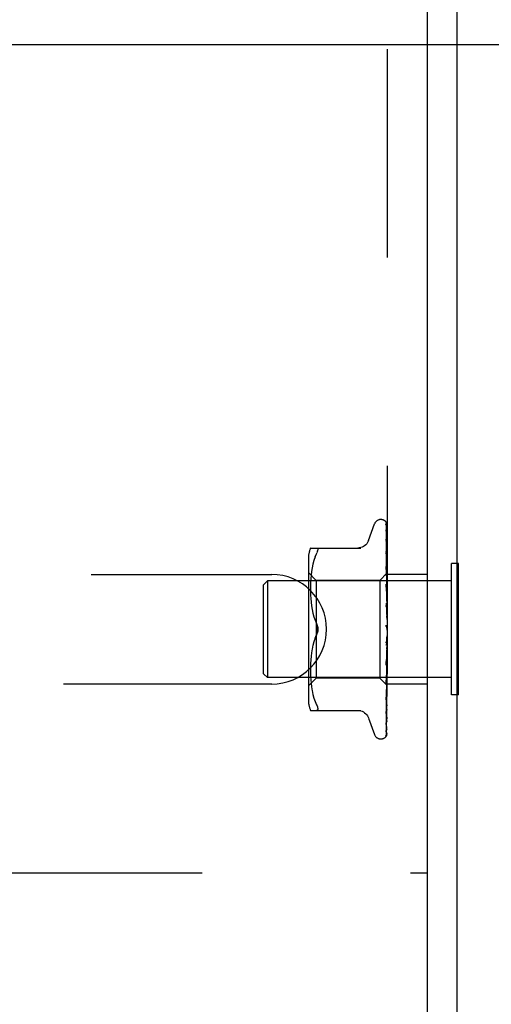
# Model space of a CAD drawing. Header units: inches. Extents: x 0 to 97.1, y 0 to 62.9.
# Tile 51 of 56: x 92.6 to 93.8, y 49.8 to 52.3. Entities that reach past the tile are written whole.
import ezdxf

# ---------------------------------------------------------------- set-up
doc = ezdxf.new("R2010")
doc.units = ezdxf.units.IN
doc.header["$LTSCALE"] = 5.342857
doc.header["$MEASUREMENT"] = 0
doc.linetypes.add('HIDDEN', pattern=[0.2, 0.1, -0.1])
doc.layers.get('0').update_dxf_attribs({"linetype": 'CONTINUOUS'})
doc.layers.add('DEFAULT_2', color=8, linetype='HIDDEN')
doc.layers.add('DIMENSIONS', color=7, linetype='CONTINUOUS')
doc.styles.get("Standard").update_dxf_attribs({"font": 'arial.ttf'})
doc.dimstyles.new('DIMSTYLE_1', dxfattribs={"dimtxt": 0.428571, "dimasz": 0.571429, "dimexe": 0.09, "dimexo": 0.07, "dimgap": 0.0375, "dimtad": 0, "dimtih": 1, "dimtoh": 1, "dimzin": 4, "dimdsep": 46, "dimtxsty": 'Standard', "dimblk": '_FILLED', "dimblk1": '_FILLED', "dimblk2": '_FILLED', "dimcen": 0.09, "dimadec": 3, "dimazin": 1, "dimtfac": 1, "dimtdec": 3, "dimtofl": 0, "dimtmove": 0, "dimatfit": 3, "dimldrblk": '_FILLED', "dimfxl": 0, "dimtolj": 1, "dimtzin": 4, "dimarcsym": 0})

# ---------------------------------------------------------------- blocks, each defined once
blk = doc.blocks.new('_FILLED')
at = {"color": 0, "linetype": 'ByBlock'}
blk.add_solid([(0, 0), (-1, 0.2), (-1, -0.2)], dxfattribs=at)
blk = doc.blocks.new('*D10')
at = {"layer": 'DIMENSIONS', "color": 2, "linetype": 'Continuous'}
for p, q in [((82.0902, 52.2145), (95.2337, 52.2145)), ((94.7194, 52.2145), (94.7194, 50.268)), ((94.7194, 47.4645), (94.7194, 49.4109)), ((93.9552, 47.4645), (95.2337, 47.4645))]:
    blk.add_line(p, q, dxfattribs=at)
at = {"layer": 'DIMENSIONS', "color": 2, "linetype": 'Continuous', "xscale": 0.5714285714, "yscale": 0.5714285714, "zscale": 0.5714285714}
for p, rotation in [((94.7194, 52.2145), 90), ((94.7194, 47.4645), 270)]:
    blk.add_blockref('_FILLED', p, dxfattribs=dict(at, rotation=rotation))
at = {"layer": 'DIMENSIONS', "color": 2, "linetype": 'Continuous', "insert": (94.7194, 50.0537), "char_height": 0.42857, "width": 1.164631, "attachment_point": 2, "line_spacing_factor": 0.9}
blk.add_mtext('4.75', dxfattribs=at)
blk = doc.blocks.new('*D11')
at = {"layer": 'DIMENSIONS', "color": 2, "linetype": 'Continuous'}
for p, q in [((94.0152, 57.4645), (95.2337, 57.4645)), ((94.7194, 57.4645), (94.7194, 55.268)), ((94.7194, 52.2145), (94.7194, 54.4109)), ((82.0902, 52.2145), (95.2337, 52.2145))]:
    blk.add_line(p, q, dxfattribs=at)
at = {"layer": 'DIMENSIONS', "color": 2, "linetype": 'Continuous', "xscale": 0.5714285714, "yscale": 0.5714285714, "zscale": 0.5714285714}
for p, rotation in [((94.7194, 57.4645), 90), ((94.7194, 52.2145), 270)]:
    blk.add_blockref('_FILLED', p, dxfattribs=dict(at, rotation=rotation))
at = {"layer": 'DIMENSIONS', "color": 2, "linetype": 'Continuous', "insert": (94.7194, 55.0537), "char_height": 0.42857, "width": 1.164631, "attachment_point": 2, "line_spacing_factor": 0.9}
blk.add_mtext('5.25', dxfattribs=at)
blk = doc.blocks.new('*D12')
at = {"layer": 'DIMENSIONS', "color": 2, "linetype": 'Continuous'}
for p, q in [((81.6902, 51.8145), (81.6902, 45.2374)), ((93.6902, 47.2075), (93.6902, 45.2374)), ((81.6902, 45.7517), (86.7271, 45.7517)), ((93.6902, 45.7517), (88.6533, 45.7517))]:
    blk.add_line(p, q, dxfattribs=at)
at = {"layer": 'DIMENSIONS', "color": 2, "linetype": 'Continuous', "xscale": 0.5714285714, "yscale": 0.5714285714, "zscale": 0.5714285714, "rotation": 180}
blk.add_blockref('_FILLED', (81.6902, 45.7517), dxfattribs=at)
at = {"layer": 'DIMENSIONS', "color": 2, "linetype": 'Continuous', "xscale": 0.5714285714, "yscale": 0.5714285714, "zscale": 0.5714285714}
blk.add_blockref('_FILLED', (93.6902, 45.7517), dxfattribs=at)
at = {"layer": 'DIMENSIONS', "color": 2, "linetype": 'Continuous', "insert": (87.6902, 45.9659), "char_height": 0.42857, "width": 1.49761, "attachment_point": 2, "line_spacing_factor": 0.9}
blk.add_mtext('12.00', dxfattribs=at)

msp = doc.modelspace()

# ---------------------------------------------------------------- linework, layer by layer
at = {"color": 3, "linetype": 'Continuous'}
for p, q in [((93.615219, 47.464453), (93.615219, 57.059453)), ((93.690219, 57.059453), (93.690219, 47.527453))]:
    msp.add_line(p, q, dxfattribs=at)
at = {"color": 7, "linetype": 'Continuous'}
for p, q in [((93.694219, 50.882953), (93.690219, 50.882953)), ((93.694219, 50.545953), (93.694219, 50.882953)), ((93.694219, 50.545953), (93.690219, 50.545953))]:
    msp.add_line(p, q, dxfattribs=at)
at = {"layer": 'DEFAULT_2', "color": 8, "linetype": 'HIDDEN'}
for p, q in [((93.511219, 54.339453), (93.511219, 50.089453)), ((93.494723, 50.995703), (93.495553, 50.995703)), ((93.508576, 50.98702), (93.509576, 50.918185)), ((93.463668, 50.942445), (93.479061, 50.984737)), ((93.508576, 50.982687), (93.509251, 50.937049)), ((93.508576, 50.981494), (93.509885, 50.893514)), ((93.508576, 50.968652), (93.508907, 50.94745)), ((93.508576, 50.96631), (93.509251, 50.923787)), ((93.508558, 50.945673), (93.508577, 50.945417)), ((93.508576, 50.945422), (93.510433, 50.834966)), ((93.508576, 50.942015), (93.509251, 50.903714)), ((93.508907, 50.94745), (93.509885, 50.883937)), ((93.314711, 50.922786), (93.443934, 50.922786)), ((93.33013, 50.908203), (93.331393, 50.910962)), ((93.332365, 50.913401), (93.331393, 50.910962)), ((93.508577, 50.913833), (93.510433, 50.818414)), ((93.50858, 50.913796), (93.508577, 50.913828)), ((93.509251, 50.923787), (93.510178, 50.864193)), ((93.509576, 50.918185), (93.510433, 50.857917)), ((93.509577, 50.914216), (93.510433, 50.85527)), ((93.309195, 50.894045), (93.309195, 50.53486)), ((93.323474, 50.890929), (93.32095, 50.881523)), ((93.326535, 50.899771), (93.323459, 50.890881)), ((93.326525, 50.899741), (93.33013, 50.908203)), ((93.508577, 50.909482), (93.508908, 50.893511)), ((93.508908, 50.893511), (93.509886, 50.845514)), ((93.509251, 50.903714), (93.510178, 50.849996)), ((93.511219, 50.889698), (93.510604, 50.895697)), ((93.317444, 50.862481), (93.316333, 50.853062)), ((93.318957, 50.872019), (93.317437, 50.862431)), ((93.320963, 50.881576), (93.318948, 50.871968)), ((93.508577, 50.875021), (93.510434, 50.797795)), ((93.508591, 50.874813), (93.508578, 50.875016)), ((93.508578, 50.869881), (93.509578, 50.831302)), ((93.50936, 50.867207), (93.508592, 50.874806)), ((93.510207, 50.858572), (93.50936, 50.867207)), ((93.510178, 50.873205), (93.510433, 50.855373)), ((93.510178, 50.864656), (93.510433, 50.847527)), ((93.690219, 50.882953), (93.676219, 50.882953)), ((93.676219, 50.545953), (93.676219, 50.882953)), ((90.615219, 50.854953), (93.215219, 50.854953)), ((93.194219, 50.828453), (93.204219, 50.838453)), ((93.676219, 50.838453), (93.204219, 50.838453)), ((93.204219, 50.838453), (93.204219, 50.590453)), ((93.329195, 50.839703), (93.309195, 50.859703)), ((93.31509, 50.8356), (93.314799, 50.827103)), ((93.315574, 50.844217), (93.315085, 50.835485)), ((93.316338, 50.853118), (93.315568, 50.844135)), ((93.492218, 50.839703), (93.329195, 50.839703)), ((93.329195, 50.839703), (93.329195, 50.589203)), ((93.510459, 50.857944), (93.492218, 50.839703)), ((93.492218, 50.839703), (93.492218, 50.589203)), ((93.509886, 50.845514), (93.510433, 50.818038)), ((93.511219, 50.847829), (93.510207, 50.858572)), ((93.511219, 50.858665), (93.510432, 50.857917)), ((93.510432, 50.85527), (93.510456, 50.855398)), ((93.510432, 50.855373), (93.510456, 50.855297)), ((93.510432, 50.847526), (93.510456, 50.847762)), ((93.510432, 50.847728), (93.510456, 50.847562)), ((93.510433, 50.834965), (93.510456, 50.835308)), ((93.510433, 50.835259), (93.510456, 50.835017)), ((93.510438, 50.857923), (93.510456, 50.857941)), ((93.511219, 50.840508), (93.510456, 50.835308)), ((93.511219, 50.830613), (93.510456, 50.835017)), ((93.615219, 50.854953), (93.511219, 50.854953)), ((93.194219, 50.600453), (93.194219, 50.828453)), ((93.314802, 50.827248), (93.314716, 50.818792)), ((93.314716, 50.818962), (93.314796, 50.810366)), ((93.314792, 50.810555), (93.315084, 50.801779)), ((93.508597, 50.830098), (93.508579, 50.83038)), ((93.508579, 50.830371), (93.510435, 50.774131)), ((93.50858, 50.824619), (93.50958, 50.797536)), ((93.509794, 50.817102), (93.508597, 50.830093)), ((93.509578, 50.831302), (93.510434, 50.797348)), ((93.511219, 50.801162), (93.509794, 50.817102)), ((93.510433, 50.818037), (93.510456, 50.818485)), ((93.510433, 50.818414), (93.510456, 50.818114)), ((93.511219, 50.824957), (93.510456, 50.818485)), ((93.511219, 50.812327), (93.510456, 50.818114)), ((93.315075, 50.801978), (93.315587, 50.792893)), ((93.315573, 50.793088), (93.316371, 50.783795)), ((93.50958, 50.797536), (93.510436, 50.773624)), ((93.510433, 50.797794), (93.510456, 50.797465)), ((93.510434, 50.797347), (93.510456, 50.797903)), ((93.511219, 50.805412), (93.510456, 50.797903)), ((93.511219, 50.790504), (93.510456, 50.797465)), ((93.316353, 50.783975), (93.317479, 50.774481)), ((93.317458, 50.774635), (93.318981, 50.76509)), ((93.318959, 50.765211), (93.320945, 50.75571)), ((93.508599, 50.781248), (93.508585, 50.781448)), ((93.508586, 50.781438), (93.510442, 50.748217)), ((93.508591, 50.775235), (93.509265, 50.765452)), ((93.5086, 50.781239), (93.511219, 50.751379)), ((93.509265, 50.765452), (93.509899, 50.756005)), ((93.510435, 50.773623), (93.510456, 50.774304)), ((93.510435, 50.774131), (93.510456, 50.773815)), ((93.511219, 50.78258), (93.510456, 50.774304)), ((93.511219, 50.765932), (93.510456, 50.773815)), ((93.320925, 50.755793), (93.32342, 50.746486)), ((93.323406, 50.746534), (93.326491, 50.737617)), ((93.326483, 50.737638), (93.33013, 50.729036)), ((93.509899, 50.756005), (93.510445, 50.747638)), ((93.510441, 50.748217), (93.510456, 50.74802)), ((93.511219, 50.757286), (93.510456, 50.748543)), ((93.511219, 50.7395), (93.510456, 50.74802)), ((93.510119, 50.720146), (93.510048, 50.720233)), ((93.510243, 50.719999), (93.510184, 50.720068)), ((93.511219, 50.730443), (93.510456, 50.721549)), ((93.511219, 50.712162), (93.510456, 50.721012)), ((93.511219, 50.717981), (93.511025, 50.718357)), ((93.326483, 50.691268), (93.33013, 50.69987)), ((93.511219, 50.703023), (93.5086, 50.673085)), ((93.509293, 50.684954), (93.508625, 50.679556)), ((93.509925, 50.690241), (93.509293, 50.684954)), ((93.510471, 50.694983), (93.509925, 50.690241)), ((93.511219, 50.684907), (93.510456, 50.693766)), ((93.318981, 50.663815), (93.317458, 50.654271)), ((93.320945, 50.673196), (93.318959, 50.663695)), ((93.32342, 50.682419), (93.320925, 50.673112)), ((93.510437, 50.667499), (93.508581, 50.622564)), ((93.510438, 50.668036), (93.509892, 50.65611)), ((93.510437, 50.667499), (93.510456, 50.667777)), ((93.510438, 50.668036), (93.510456, 50.667269)), ((93.511219, 50.676016), (93.510456, 50.667777)), ((93.511219, 50.65872), (93.510456, 50.667269)), ((93.315587, 50.636013), (93.315075, 50.626928)), ((93.316371, 50.645111), (93.315573, 50.635818)), ((93.317479, 50.654424), (93.316353, 50.64493)), ((93.510434, 50.642612), (93.508578, 50.575575)), ((93.509257, 50.642601), (93.508583, 50.628556)), ((93.509208, 50.629598), (93.510156, 50.640237)), ((93.509892, 50.65611), (93.509257, 50.642601)), ((93.510435, 50.64309), (93.509579, 50.614025)), ((93.510156, 50.640237), (93.510524, 50.644411)), ((93.510434, 50.642612), (93.510456, 50.642942)), ((93.510435, 50.64309), (93.510439, 50.642718)), ((93.510439, 50.642718), (93.510456, 50.642476)), ((93.511219, 50.650397), (93.510456, 50.642942)), ((93.511219, 50.634548), (93.510456, 50.642476)), ((93.510524, 50.644411), (93.510837, 50.647975)), ((93.510837, 50.647975), (93.511102, 50.651017)), ((93.511102, 50.651017), (93.511219, 50.652365)), ((93.314796, 50.61854), (93.314716, 50.609943)), ((93.314716, 50.610114), (93.314802, 50.601658)), ((93.315084, 50.627127), (93.314792, 50.618351)), ((93.510434, 50.620373), (93.508577, 50.533658)), ((93.509579, 50.614025), (93.508578, 50.581044)), ((93.508581, 50.62256), (93.508598, 50.622824)), ((93.5086, 50.622852), (93.509208, 50.629598)), ((93.510434, 50.620786), (93.509578, 50.58225)), ((93.510433, 50.620786), (93.510456, 50.620285)), ((93.510434, 50.620372), (93.510456, 50.620692)), ((93.511219, 50.627094), (93.510456, 50.620692)), ((93.511219, 50.613263), (93.510456, 50.620285)), ((93.194219, 50.600453), (93.204219, 50.590453)), ((93.676219, 50.590453), (93.204219, 50.590453)), ((93.329195, 50.589203), (93.309195, 50.569203)), ((93.314799, 50.601803), (93.31509, 50.593306)), ((93.315085, 50.593421), (93.315574, 50.584689)), ((93.315568, 50.584771), (93.316338, 50.575788)), ((93.492218, 50.589203), (93.329195, 50.589203)), ((93.511219, 50.570202), (93.492218, 50.589203)), ((93.510433, 50.587082), (93.508576, 50.470764)), ((93.510433, 50.601893), (93.508577, 50.498298)), ((93.509578, 50.58225), (93.508577, 50.538424)), ((93.508595, 50.575836), (93.509793, 50.588364)), ((93.509793, 50.588364), (93.510611, 50.597182)), ((93.510432, 50.587082), (93.510456, 50.586793)), ((93.510432, 50.586833), (93.510456, 50.587039)), ((93.510433, 50.601893), (93.510456, 50.601498)), ((93.510433, 50.601556), (93.510456, 50.60183)), ((93.511219, 50.606949), (93.510456, 50.60183)), ((93.511219, 50.595636), (93.510456, 50.601498)), ((93.510611, 50.597182), (93.511219, 50.603913)), ((93.215219, 50.573953), (90.615219, 50.573953)), ((93.316333, 50.575844), (93.317444, 50.566424)), ((93.317437, 50.566474), (93.318957, 50.556887)), ((93.318948, 50.556938), (93.320963, 50.54733)), ((93.508578, 50.575576), (93.508594, 50.575829)), ((93.510433, 50.571665), (93.509576, 50.511502)), ((93.510433, 50.576883), (93.509577, 50.519404)), ((93.510432, 50.576884), (93.510456, 50.576702)), ((93.510432, 50.576731), (93.510456, 50.576853)), ((93.510432, 50.571665), (93.510456, 50.571589)), ((93.510432, 50.571614), (93.510456, 50.571641)), ((93.510607, 50.553151), (93.511219, 50.559444)), ((93.615219, 50.573953), (93.511219, 50.573953)), ((93.32095, 50.547382), (93.323474, 50.537977)), ((93.323459, 50.538025), (93.326535, 50.529135)), ((93.509577, 50.534077), (93.508576, 50.473652)), ((93.508578, 50.533662), (93.508587, 50.533793)), ((93.509885, 50.539387), (93.509251, 50.496752)), ((93.509787, 50.545072), (93.510607, 50.553151)), ((93.690219, 50.545953), (93.676219, 50.545953)), ((93.326525, 50.529165), (93.33013, 50.520703)), ((93.331393, 50.506306), (93.33013, 50.50612)), ((93.509577, 50.511787), (93.508576, 50.442822)), ((93.314711, 50.50612), (93.443934, 50.50612)), ((93.463668, 50.486461), (93.479061, 50.444169)), ((93.508576, 50.498277), (93.508571, 50.498208)), ((93.508572, 50.498218), (93.509344, 50.504289)), ((93.508577, 50.502192), (93.508575, 50.502137)), ((93.508577, 50.498302), (93.508576, 50.498277)), ((93.509251, 50.496752), (93.508576, 50.452047)), ((93.508577, 50.470769), (93.508537, 50.470306)), ((93.494723, 50.433203), (93.495553, 50.433203)), ((93.50779, 50.440552), (93.508276, 50.441215)), ((93.508589, 50.452896), (93.509259, 50.454101)), ((90.365219, 50.089453), (93.615219, 50.089453))]:
    msp.add_line(p, q, dxfattribs=at)
for points in [[(93.511219, 50.982994), (93.510763, 50.984516), (93.510292, 50.985826), (93.509766, 50.987059), (93.50917, 50.98824), (93.508466, 50.989389), (93.507599, 50.990516), (93.506774, 50.99136)], [(93.50717, 50.990912), (93.506911, 50.991178), (93.5069, 50.991189), (93.506921, 50.991168), (93.506979, 50.991104), (93.507088, 50.990981), (93.507222, 50.990818), (93.507368, 50.990627), (93.507518, 50.990413), (93.507664, 50.990184), (93.507806, 50.989939), (93.507942, 50.989678), (93.508068, 50.989403), (93.508184, 50.989113), (93.508288, 50.988811), (93.508378, 50.988499), (93.508452, 50.988178), (93.50851, 50.987848), (93.50855, 50.987512), (93.508573, 50.987172), (93.508577, 50.987016)], [(93.511219, 50.984493), (93.511094, 50.98483), (93.510926, 50.985253), (93.510748, 50.985665), (93.510563, 50.986066), (93.510372, 50.986454), (93.510175, 50.986831), (93.509974, 50.987194), (93.50977, 50.987544), (93.509564, 50.98788), (93.509356, 50.988203), (93.509148, 50.988513), (93.50894, 50.98881), (93.508733, 50.989092), (93.508529, 50.98936), (93.508329, 50.989612), (93.508134, 50.98985), (93.507945, 50.990072), (93.507764, 50.990277), (93.507594, 50.990465), (93.507434, 50.990638), (93.50729, 50.990789), (93.50717, 50.990912)], [(93.508148, 50.983527), (93.508131, 50.983557), (93.508127, 50.983562), (93.508183, 50.983442), (93.508279, 50.9832), (93.508392, 50.982842), (93.508493, 50.982389), (93.508559, 50.981868), (93.508577, 50.981493)], [(93.508358, 50.983183), (93.508206, 50.983431), (93.508148, 50.983527)], [(93.511219, 50.972699), (93.510904, 50.974348), (93.510494, 50.9763), (93.510063, 50.978168), (93.509613, 50.979956), (93.509142, 50.981666), (93.508649, 50.983292), (93.508285, 50.984397)], [(93.508289, 50.984388), (93.508308, 50.984331), (93.508443, 50.98384), (93.50854, 50.983261), (93.508577, 50.982682)], [(93.511219, 50.977554), (93.510978, 50.97821), (93.510685, 50.978926), (93.510376, 50.979609), (93.510059, 50.980254), (93.509739, 50.980862), (93.509423, 50.981429), (93.509117, 50.981951), (93.508829, 50.982426), (93.508358, 50.983183)], [(93.508462, 50.96719), (93.508451, 50.96722), (93.508467, 50.967166), (93.508511, 50.966978), (93.508558, 50.966655), (93.508577, 50.966312)], [(93.508961, 50.966156), (93.50875, 50.966572), (93.508587, 50.966908), (93.508486, 50.967133), (93.508462, 50.96719)], [(93.511219, 50.953256), (93.51096, 50.955086), (93.510566, 50.957704), (93.510155, 50.960278), (93.509729, 50.962803), (93.509288, 50.965278), (93.508833, 50.967698), (93.508501, 50.96938)], [(93.508502, 50.969381), (93.508546, 50.96911), (93.508577, 50.968647)], [(93.511219, 50.961181), (93.510993, 50.961812), (93.510703, 50.962542), (93.510401, 50.963243), (93.510093, 50.963909), (93.509786, 50.96454), (93.509489, 50.96513), (93.508961, 50.966156)], [(93.463498, 50.941977), (93.462721, 50.94006), (93.461011, 50.9368), (93.45889, 50.933763), (93.456377, 50.931001), (93.45352, 50.928568), (93.450367, 50.926521), (93.446979, 50.924897), (93.443425, 50.923724), (93.439761, 50.923019), (93.43609, 50.922786)], [(93.511219, 50.925264), (93.510981, 50.927319), (93.510592, 50.930548), (93.510187, 50.933778), (93.509767, 50.936999), (93.509333, 50.940212), (93.508558, 50.945664)], [(93.508674, 50.941876), (93.508629, 50.942004), (93.508572, 50.94219), (93.50856, 50.942244), (93.50857, 50.94216), (93.508577, 50.942016)], [(93.509435, 50.940129), (93.509161, 50.940722), (93.508924, 50.941253), (93.508744, 50.941689), (93.508674, 50.941876)], [(93.511219, 50.935965), (93.511136, 50.9362), (93.510792, 50.937103), (93.510434, 50.937957), (93.510081, 50.938745), (93.509435, 50.940129)], [(93.33013, 50.922786), (93.331393, 50.9226), (93.332365, 50.922072), (93.333041, 50.921259), (93.333437, 50.920189), (93.333571, 50.918879), (93.333437, 50.917325)], [(93.332365, 50.913401), (93.333041, 50.915506), (93.333437, 50.917325)], [(93.510604, 50.895697), (93.510201, 50.89948), (93.509783, 50.903297), (93.509351, 50.907147), (93.508581, 50.913787)], [(93.509668, 50.906454), (93.509365, 50.907134), (93.5091, 50.907761), (93.508881, 50.90833), (93.508722, 50.908807), (93.508627, 50.909167), (93.508586, 50.909395), (93.508578, 50.909482), (93.508577, 50.909484)], [(93.511219, 50.902819), (93.51102, 50.90335), (93.510682, 50.904183), (93.510335, 50.904979), (93.509668, 50.906454)], [(93.510434, 50.864772), (93.509698, 50.866362), (93.509364, 50.867122), (93.509073, 50.86785), (93.508845, 50.868514), (93.508688, 50.869094), (93.508605, 50.86956), (93.508578, 50.869882)], [(93.511219, 50.862951), (93.511159, 50.863105), (93.510804, 50.863951), (93.510434, 50.864772)], [(93.511219, 50.856691), (93.510946, 50.856327), (93.51073, 50.856015), (93.510571, 50.855751), (93.510471, 50.855541), (93.510433, 50.85539), (93.510432, 50.855373)], [(93.511219, 50.855428), (93.510946, 50.855278), (93.51073, 50.855186), (93.510571, 50.855152), (93.510471, 50.855177), (93.510432, 50.85527)], [(93.511219, 50.849576), (93.510946, 50.849123), (93.51073, 50.848715), (93.510571, 50.848349), (93.510471, 50.848031), (93.510433, 50.84777), (93.510432, 50.847728)], [(93.511219, 50.847095), (93.510946, 50.847061), (93.51073, 50.847087), (93.510571, 50.847173), (93.510471, 50.847316), (93.510432, 50.847526)], [(93.511219, 50.837577), (93.510946, 50.837052), (93.51073, 50.836563), (93.510571, 50.836107), (93.510471, 50.835692), (93.510433, 50.835331), (93.510433, 50.835259)], [(93.511219, 50.833968), (93.510946, 50.834052), (93.51073, 50.834195), (93.510571, 50.834397), (93.510471, 50.834652), (93.510433, 50.834965)], [(93.511219, 50.858414), (93.511027, 50.858346), (93.510836, 50.858244), (93.510646, 50.858109), (93.510456, 50.857941)], [(93.511219, 50.857544), (93.511027, 50.857056), (93.510836, 50.856535), (93.510646, 50.855983), (93.510456, 50.855398)], [(93.511219, 50.85408), (93.511027, 50.854435), (93.510836, 50.854756), (93.510646, 50.855043), (93.510456, 50.855297)], [(93.511219, 50.851502), (93.511027, 50.850612), (93.510836, 50.849691), (93.510646, 50.848741), (93.510456, 50.847762)], [(93.511219, 50.8447), (93.511027, 50.845465), (93.510836, 50.846197), (93.510646, 50.846896), (93.510456, 50.847562)], [(93.510598, 50.819136), (93.509918, 50.820487), (93.509584, 50.821185), (93.509271, 50.821902), (93.509, 50.822618), (93.508784, 50.823323), (93.508647, 50.82397), (93.508586, 50.824522), (93.50858, 50.824631)], [(93.511219, 50.821128), (93.510946, 50.820549), (93.51073, 50.819998), (93.510571, 50.819468), (93.510471, 50.818972), (93.510433, 50.818523), (93.510433, 50.818414)], [(93.511219, 50.816521), (93.510946, 50.816721), (93.51073, 50.816974), (93.510571, 50.817285), (93.510471, 50.817644), (93.510433, 50.818037)], [(93.511219, 50.817824), (93.510925, 50.818467), (93.510598, 50.819136)], [(93.511219, 50.800823), (93.510946, 50.800212), (93.51073, 50.799618), (93.510571, 50.799034), (93.510471, 50.798475), (93.510433, 50.797953), (93.510433, 50.797794)], [(93.511219, 50.795386), (93.510946, 50.795693), (93.51073, 50.796049), (93.510571, 50.796457), (93.510471, 50.796907), (93.510434, 50.797347)], [(93.510203, 50.770886), (93.509905, 50.771402), (93.509611, 50.771949), (93.509326, 50.772538), (93.509068, 50.773163), (93.508847, 50.773826), (93.508688, 50.774492), (93.5086, 50.775129), (93.508589, 50.775275)], [(93.511219, 50.769125), (93.51108, 50.769384), (93.510792, 50.769892), (93.510203, 50.770886)], [(93.511219, 50.777397), (93.510946, 50.776776), (93.51073, 50.776159), (93.510571, 50.775543), (93.510471, 50.77494), (93.510433, 50.774366), (93.510435, 50.774131)], [(93.511219, 50.771325), (93.510946, 50.771729), (93.51073, 50.772174), (93.510571, 50.772665), (93.510471, 50.773189), (93.510435, 50.773623)], [(93.511219, 50.751696), (93.510946, 50.751086), (93.51073, 50.750471), (93.510571, 50.749843), (93.510471, 50.749219), (93.510433, 50.748614), (93.510441, 50.748217)], [(93.510444, 50.747637), (93.510433, 50.747938), (93.510456, 50.748543)], [(93.511219, 50.745209), (93.510946, 50.745695), (93.51073, 50.746213), (93.510571, 50.746769), (93.510471, 50.747349), (93.510444, 50.747637)], [(93.33013, 50.729036), (93.331177, 50.726661), (93.332038, 50.724226), (93.332714, 50.72175), (93.333197, 50.719273), (93.333481, 50.716837), (93.333568, 50.714453)], [(93.333568, 50.714453), (93.33351, 50.716361), (93.333334, 50.718283), (93.333035, 50.720219), (93.332626, 50.72213), (93.332111, 50.723985), (93.331513, 50.725767), (93.330855, 50.727449), (93.33013, 50.729036)], [(93.333568, 50.714453), (93.333481, 50.712066), (93.333197, 50.709628), (93.332712, 50.707151), (93.332036, 50.704676), (93.331176, 50.702242), (93.33013, 50.69987)], [(93.33013, 50.69987), (93.33071, 50.701126), (93.331252, 50.70245), (93.331763, 50.703847), (93.332227, 50.7053), (93.332631, 50.706798), (93.332969, 50.708329), (93.333234, 50.709884), (93.333423, 50.711438), (93.333534, 50.71296), (93.333568, 50.714453)], [(93.509672, 50.720744), (93.509463, 50.721077), (93.509241, 50.721485), (93.509031, 50.721952), (93.508847, 50.722473), (93.508702, 50.723044), (93.508609, 50.72364), (93.508576, 50.724232), (93.5086, 50.724818)], [(93.509972, 50.720329), (93.509891, 50.720435), (93.509804, 50.720553), (93.509711, 50.720685), (93.509672, 50.720744)], [(93.510457, 50.719754), (93.510427, 50.719791), (93.510354, 50.719875), (93.510237, 50.720008), (93.510082, 50.720192), (93.509894, 50.720431), (93.50968, 50.720732)], [(93.50968, 50.720732), (93.509874, 50.720437), (93.510117, 50.720048), (93.510356, 50.719642), (93.510592, 50.719216), (93.510824, 50.718769), (93.511025, 50.718357)], [(93.51054, 50.719668), (93.510427, 50.719792), (93.510386, 50.719837), (93.510343, 50.719885)], [(93.511219, 50.724649), (93.510946, 50.724073), (93.51073, 50.723481), (93.510571, 50.722865), (93.510471, 50.722242), (93.510433, 50.721626), (93.510456, 50.721012)], [(93.511025, 50.718357), (93.510946, 50.718532), (93.51073, 50.719104), (93.510571, 50.719706), (93.510471, 50.72032), (93.510433, 50.720932), (93.510456, 50.721549)], [(93.511219, 50.718793), (93.51105, 50.719041), (93.510901, 50.719242), (93.510768, 50.719407), (93.510666, 50.719526), (93.51059, 50.719612), (93.51054, 50.719668)], [(93.33013, 50.69987), (93.326491, 50.691289), (93.323406, 50.682371)], [(93.508616, 50.679469), (93.508677, 50.679895), (93.508832, 50.680559), (93.509046, 50.681198), (93.509293, 50.681777), (93.50956, 50.682301), (93.509831, 50.682767), (93.510099, 50.683188), (93.510364, 50.683581), (93.51062, 50.683956), (93.510869, 50.684324), (93.511117, 50.68471), (93.511219, 50.68488)], [(93.510471, 50.694983), (93.510433, 50.69438), (93.510456, 50.693766)], [(93.511219, 50.690626), (93.510946, 50.691221), (93.51073, 50.691828), (93.510571, 50.692452), (93.510471, 50.693078), (93.510433, 50.693692), (93.510456, 50.694298)], [(93.511219, 50.697233), (93.510946, 50.696712), (93.51073, 50.696164), (93.510571, 50.695583), (93.510471, 50.694983)], [(93.511219, 50.664132), (93.510946, 50.66475), (93.51073, 50.665368), (93.510571, 50.665993), (93.510471, 50.66661), (93.510433, 50.667202), (93.510437, 50.667499)], [(93.511219, 50.67044), (93.510946, 50.669993), (93.51073, 50.669509), (93.510571, 50.668983), (93.510471, 50.668428), (93.510438, 50.668036)], [(93.508583, 50.628538), (93.508642, 50.629138), (93.508777, 50.629811), (93.508987, 50.630514), (93.509248, 50.631203), (93.509546, 50.631873), (93.509863, 50.632512), (93.510187, 50.633125), (93.51051, 50.633722), (93.510827, 50.634316), (93.511134, 50.634921), (93.511219, 50.635098)], [(93.511219, 50.639456), (93.510946, 50.640075), (93.51073, 50.640683), (93.510571, 50.641286), (93.510471, 50.64187), (93.510433, 50.64242), (93.510434, 50.642612)], [(93.511219, 50.645237), (93.510965, 50.644909), (93.510759, 50.644542), (93.510601, 50.644133), (93.510494, 50.64369), (93.51044, 50.643219), (93.510435, 50.64309)], [(93.511219, 50.622536), (93.510946, 50.622281), (93.51073, 50.621975), (93.510571, 50.621614), (93.510471, 50.621208), (93.510433, 50.620786)], [(93.511219, 50.617491), (93.510945, 50.618093), (93.510728, 50.618668), (93.51057, 50.619221), (93.510472, 50.619745), (93.510434, 50.620234), (93.510434, 50.620372)], [(93.508579, 50.581035), (93.508585, 50.581162), (93.508636, 50.581611), (93.508749, 50.582161), (93.508933, 50.582791), (93.50918, 50.583473), (93.509479, 50.584191), (93.509811, 50.584922)], [(93.509811, 50.584922), (93.51052, 50.586402), (93.510869, 50.587152), (93.511219, 50.587961)], [(93.511219, 50.587801), (93.510946, 50.587775), (93.51073, 50.587691), (93.510571, 50.587546), (93.510471, 50.587346), (93.510432, 50.587082)], [(93.511219, 50.584742), (93.510946, 50.585233), (93.51073, 50.585683), (93.510571, 50.586097), (93.510471, 50.586465), (93.510433, 50.586778), (93.510432, 50.586833)], [(93.511219, 50.603157), (93.510946, 50.603015), (93.51073, 50.602816), (93.510571, 50.602558), (93.510471, 50.60225), (93.510433, 50.601893)], [(93.511219, 50.599031), (93.510946, 50.599585), (93.51073, 50.600107), (93.510571, 50.600603), (93.510471, 50.60106), (93.510433, 50.601468), (93.510433, 50.601556)], [(93.511219, 50.590689), (93.511027, 50.589729), (93.510836, 50.5888), (93.510646, 50.587904), (93.510456, 50.587039)], [(93.511219, 50.582302), (93.511027, 50.583383), (93.510836, 50.584492), (93.510646, 50.585629), (93.510456, 50.586793)], [(93.509886, 50.57195), (93.508907, 50.519616), (93.508577, 50.502195)], [(93.511219, 50.577022), (93.510946, 50.577114), (93.51073, 50.577148), (93.510571, 50.577121), (93.510471, 50.577037), (93.510432, 50.576884)], [(93.511219, 50.575142), (93.510946, 50.575551), (93.51073, 50.575913), (93.510571, 50.57623), (93.510471, 50.576495), (93.510433, 50.576702), (93.510432, 50.576731)], [(93.511219, 50.571211), (93.510946, 50.571417), (93.51073, 50.571567), (93.510571, 50.57166), (93.510471, 50.571695), (93.510433, 50.571671), (93.510432, 50.571665)], [(93.511219, 50.570576), (93.510946, 50.57089), (93.51073, 50.57115), (93.510571, 50.571359), (93.510471, 50.571512), (93.510433, 50.571605), (93.510432, 50.571614)], [(93.511219, 50.578902), (93.511027, 50.57834), (93.510836, 50.577811), (93.510646, 50.577315), (93.510456, 50.576853)], [(93.511219, 50.573746), (93.511027, 50.574438), (93.510836, 50.575162), (93.510646, 50.575916), (93.510456, 50.576702)], [(93.511219, 50.572014), (93.511027, 50.57187), (93.510836, 50.57176), (93.510646, 50.571683), (93.510456, 50.571641)], [(93.511219, 50.570274), (93.511027, 50.570554), (93.510836, 50.570866), (93.510646, 50.571211), (93.510456, 50.571589)], [(93.508578, 50.538422), (93.508593, 50.538613), (93.508646, 50.538928), (93.508753, 50.539357), (93.508922, 50.53988), (93.509147, 50.540478), (93.509416, 50.541123), (93.509719, 50.541808), (93.510379, 50.543258)], [(93.508587, 50.533801), (93.508911, 50.536783), (93.509787, 50.545072)], [(93.510379, 50.543258), (93.510717, 50.544022), (93.511044, 50.544811), (93.511219, 50.545267)], [(93.33013, 50.520703), (93.331393, 50.517944), (93.332365, 50.515505), (93.333041, 50.5134), (93.333437, 50.511581), (93.333571, 50.510027), (93.333437, 50.508717)], [(93.331393, 50.506306), (93.332365, 50.506834), (93.333041, 50.507647), (93.333437, 50.508717)], [(93.508575, 50.502137), (93.508576, 50.502143), (93.5086, 50.502269), (93.508676, 50.502547), (93.50882, 50.502962), (93.509029, 50.503488), (93.509288, 50.504087), (93.509587, 50.50475), (93.509913, 50.505461), (93.510259, 50.506223), (93.510618, 50.507049), (93.510974, 50.507929), (93.511219, 50.508592)], [(93.509577, 50.519404), (93.508907, 50.475358), (93.508576, 50.453822)], [(93.509344, 50.504289), (93.509776, 50.507835), (93.510195, 50.511369), (93.510599, 50.514891), (93.511219, 50.520551)], [(93.43609, 50.50612), (93.439761, 50.505886), (93.443425, 50.505182), (93.446979, 50.504009), (93.450367, 50.502385), (93.45352, 50.500338), (93.456377, 50.497905), (93.45889, 50.495142), (93.461011, 50.492106), (93.462721, 50.488846), (93.463498, 50.486928)], [(93.508537, 50.470313), (93.508865, 50.472288), (93.509316, 50.475105), (93.509753, 50.477959), (93.510174, 50.480842), (93.510582, 50.483754), (93.510973, 50.486688), (93.511219, 50.488631)], [(93.508433, 50.45093), (93.508773, 50.452316), (93.50924, 50.454332), (93.50969, 50.456421), (93.510123, 50.458576), (93.51054, 50.460798), (93.510939, 50.463085), (93.511219, 50.464812)], [(93.508525, 50.473149), (93.508524, 50.473144), (93.508546, 50.473212), (93.508619, 50.473406), (93.508752, 50.473718), (93.50894, 50.474129), (93.509177, 50.474624), (93.509758, 50.47582)], [(93.508577, 50.47365), (93.508563, 50.473398), (93.508536, 50.473201), (93.508525, 50.473149)], [(93.509259, 50.454101), (93.509528, 50.454598), (93.509807, 50.455129), (93.510089, 50.455692), (93.510371, 50.456284), (93.510646, 50.456904), (93.510911, 50.45755), (93.511161, 50.458221), (93.511219, 50.458388)], [(93.509758, 50.47582), (93.510082, 50.476503), (93.510411, 50.47723), (93.510737, 50.477996), (93.511049, 50.478799), (93.511219, 50.479277)], [(93.507765, 50.440516), (93.507753, 50.440499), (93.50779, 50.440552)], [(93.508577, 50.443423), (93.508556, 50.442993), (93.508475, 50.442397), (93.508346, 50.441847), (93.508186, 50.441369), (93.508022, 50.440985), (93.507878, 50.440706), (93.507785, 50.440548), (93.507765, 50.440516)], [(93.508577, 50.442826), (93.508536, 50.442195), (93.508434, 50.441589), (93.508281, 50.441027), (93.508092, 50.440525), (93.507884, 50.440093)], [(93.507889, 50.440101), (93.508333, 50.440977), (93.508912, 50.442276), (93.509445, 50.443651), (93.509939, 50.445104), (93.510403, 50.446641), (93.510839, 50.448273), (93.511219, 50.449897)], [(93.508276, 50.441215), (93.508523, 50.441561), (93.508796, 50.441957), (93.509084, 50.442393), (93.509384, 50.442869), (93.509689, 50.443382), (93.509995, 50.44393), (93.510298, 50.444512), (93.510591, 50.445126), (93.510872, 50.445772), (93.511135, 50.446447), (93.511219, 50.44668)], [(93.508365, 50.452496), (93.508345, 50.45244), (93.508326, 50.452392), (93.508358, 50.452459), (93.508447, 50.452632), (93.508589, 50.452896)], [(93.508577, 50.453823), (93.508551, 50.45338), (93.508483, 50.452933), (93.508405, 50.452618), (93.508365, 50.452496)], [(93.508577, 50.452052), (93.508552, 50.451616), (93.50848, 50.451134), (93.508433, 50.450926)], [(93.510384, 50.442263), (93.510453, 50.442399), (93.510849, 50.443271), (93.511219, 50.44424)]]:
    msp.add_lwpolyline(points, dxfattribs=at)
for centre, radius, start, end in [((93.494723, 50.979036), 0.016667, 90, 160), ((93.495553, 50.979036), 0.016667, 47.764659, 90), ((93.386773, 50.894045), 0.077578, 157.923935, 180), ((93.215219, 50.714453), 0.1405, 270, 90), ((93.386773, 50.53486), 0.077578, 180, 202.076065), ((93.494723, 50.449869), 0.016667, 200, 270), ((93.495553, 50.449869), 0.016667, 270, 332.851231)]:
    msp.add_arc(centre, radius, start, end, dxfattribs=at)

# ---------------------------------------------------------------- dimensions: what is measured, and where the dimension line sits
at = {"layer": 'DIMENSIONS', "color": 2, "linetype": 'Continuous'}
for base, p1, p2, angle, picture, middle in [((94.719433, 52.214453), (93.945219, 57.464453), (82.020219, 52.214453), 270, '*D11', (94.719672, 54.837065)), ((94.719433, 52.214453), (93.885219, 47.464453), (82.020219, 52.214453), 90, '*D10', (94.710112, 49.835471)), ((81.690219, 45.751663), (93.690219, 47.277453), (81.690219, 51.884453), 180, '*D12', (87.708429, 45.749275))]:
    dim = msp.add_linear_dim(base=base, p1=p1, p2=p2, angle=angle, dimstyle='DIMSTYLE_1', dxfattribs=at)
    dim.commit()
    dim.dimension.update_dxf_attribs({"geometry": picture, "text_midpoint": middle, "dimtype": 160})

doc.saveas('drawing.dxf')
